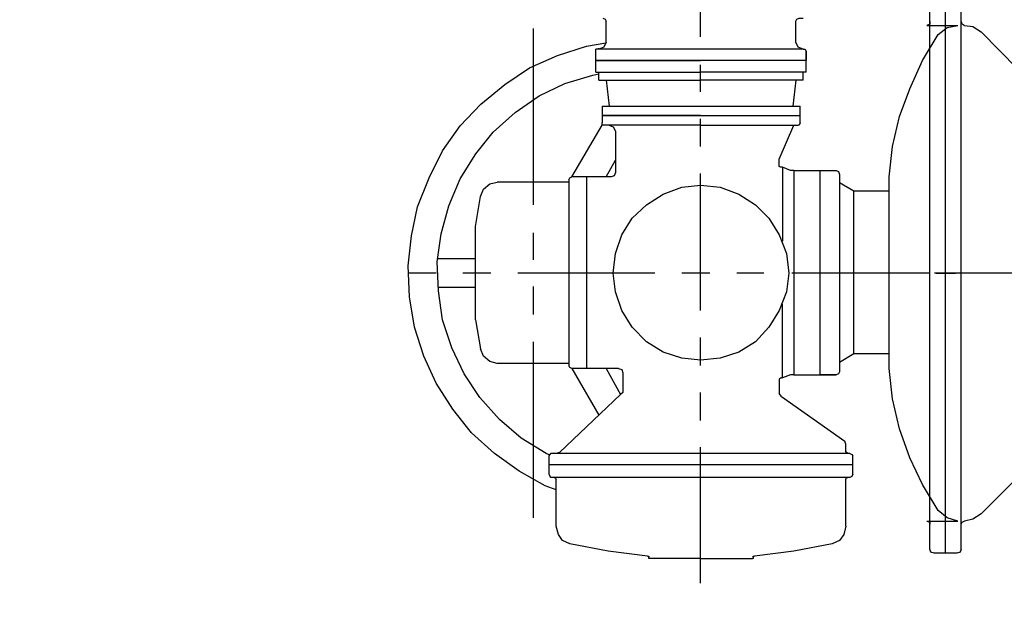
# Model space of a CAD drawing. Header units: inches. Extents: x -341304 to 31571016, y -692717 to 2132253.
# Tile 41 of 256: x 448074 to 450076, y -565634 to -564443. Entities that reach past the tile are written whole.
import ezdxf

# ---------------------------------------------------------------- set-up
doc = ezdxf.new("R2010")
doc.units = ezdxf.units.IN
doc.header["$MEASUREMENT"] = 0
doc.layers.add('cw pipe', color=3, linetype='Continuous')
doc.layers.add('text', color=3, linetype='Continuous')
doc.styles.add('ROMANS', font='romans')
doc.styles.add('ROMANT', font='romant', dxfattribs={"height": 5})
doc.dimstyles.new('User600', dxfattribs={"dimscale": 500, "dimtxt": 1.5, "dimasz": 1.25, "dimexe": 1, "dimexo": 1, "dimgap": 0.4, "dimtad": 1, "dimdec": 0, "dimzin": 0, "dimdsep": 46, "dimtxsty": 'ROMANS', "dimcen": 1, "dimclrd": 8, "dimclre": 8, "dimclrt": 3, "dimadec": 0, "dimazin": 0, "dimtfac": 1, "dimtdec": 0, "dimtix": 1, "dimtofl": 0, "dimtmove": 0, "dimatfit": 3, "dimfxl": 1, "dimtolj": 1, "dimtzin": 0, "dimarcsym": 0})

# ---------------------------------------------------------------- blocks, each defined once
blk = doc.blocks.new('7ugb')
at = {"layer": 'cw pipe', "color": 20}
for points in [[(723.3, 2577.3), (723.3, 2716.6)], [(458.5, 2056.3), (458.5, 2618.6)], [(474.4, 2052.1), (474.4, 2621.7)], [(490.2, 2056.3), (490.2, 2618.6)], [(455.2, 2588.9), (457.4, 2590), (458.5, 2593.1)], [(490.2, 2593.1), (490.2, 2590), (493.3, 2588.9)], [(626.4, 2593.1), (625.3, 2595.3), (623.1, 2596.4), (618.9, 2596.4)], [(626.4, 2572), (626.4, 2593.1)], [(822.6, 2596.4), (820.4, 2595.3), (819.3, 2593.1)], [(819.3, 2572), (819.3, 2593.1)], [(455.2, 2588.9), (454.8, 2588.9), (446.4, 2587.8), (438.1, 2582.5)], [(531.5, 2434.9), (528.2, 2465.6), (520.9, 2496.2), (510.4, 2524.5), (497.6, 2553.1), (481.8, 2579.5), (472.4, 2586.9), (461.8, 2588.9)], [(493.3, 2588.9), (461.8, 2588.9)], [(893.2, 2406.5), (893.2, 2585.8)], [(401.1, 2544.7), (438.1, 2582.5)], [(618.9, 2564.7), (617, 2564.7), (615.9, 2562.5)], [(618.9, 2564.7), (624.2, 2566.7), (626.4, 2572)], [(618.9, 2564.7), (829.9, 2564.7)], [(819.3, 2572), (821.5, 2566.7), (826.8, 2564.7)], [(870.1, 2116.6), (881.4, 2120.7), (907.8, 2135.4), (933, 2153.4), (956.1, 2174.5), (975.2, 2198.7), (992.1, 2225), (1004.7, 2252.5), (1014.1, 2281.9), (1019.4, 2312.7), (1020.5, 2344.4), (1017.4, 2374.9), (1011, 2404.3), (999.4, 2434), (985.8, 2461.2), (967.8, 2486.7), (946.7, 2508.7), (922.5, 2528.9), (897.2, 2545.6), (868.7, 2558.4), (839.2, 2567.8), (819.7, 2571.2)], [(826.8, 2564.7), (826.8, 2565.8)], [(829.9, 2541.5), (829.9, 2564.7)], [(615.9, 2553.1), (615.9, 2562.5), (615.9, 2553.1)], [(615.9, 2553.1), (829.9, 2553.1)], [(615.9, 2553.1), (723.3, 2553.1)], [(615.9, 2541.5), (615.9, 2553.1)], [(829.9, 2553.1), (723.3, 2553.1)], [(820.4, 2553.1), (829.9, 2553.1)], [(723.3, 2521.5), (723.3, 2548.9)], [(615.9, 2541.5), (723.3, 2541.5)], [(618.9, 2533.1), (618.9, 2541.5)], [(618.9, 2533.1), (723.3, 2533.1)], [(626.4, 2533.1), (629.5, 2506.7)], [(829.9, 2541.5), (723.3, 2541.5)], [(826.8, 2533.1), (723.3, 2533.1)], [(819.3, 2533.1), (816.3, 2506.7)], [(826.8, 2533.1), (826.8, 2541.5)], [(876.7, 2151.8), (880.3, 2153.4), (905.6, 2169.2), (927.8, 2188.1), (947.8, 2210.3), (963.6, 2234.5), (976.3, 2260.9), (985.8, 2289.4), (989.9, 2318.9), (991, 2348.5), (986.9, 2376.9), (979.4, 2405.4), (967.8, 2432.9), (951.9, 2458.2), (934.1, 2480.4), (911.9, 2500.4), (887.5, 2517.3), (861.2, 2529.8), (832.8, 2538.4), (826.8, 2539.5)], [(723.3, 2506.7), (622.2, 2506.7)], [(622.2, 2497.3), (622.2, 2506.7)], [(823.5, 2506.7), (723.3, 2506.7)], [(823.5, 2506.7), (823.5, 2489.8)], [(723.3, 2497.3), (622.2, 2497.3)], [(723.3, 2497.3), (622.2, 2497.3)], [(622.2, 2489.8), (622.2, 2497.3)], [(823.5, 2497.3), (723.3, 2497.3)], [(723.3, 2497.3), (823.5, 2497.3)], [(723.3, 2465.6), (723.3, 2494)], [(622.2, 2489.8), (623.1, 2487.6), (624.2, 2487.6)], [(723.3, 2487.6), (624.2, 2487.6)], [(643.3, 2452.9), (628.4, 2487.6)], [(723.3, 2487.6), (821.5, 2487.6)], [(816.3, 2487.6), (812.1, 2485.6), (809.9, 2481.5)], [(821.5, 2487.6), (823.5, 2487.6), (823.5, 2489.8)], [(854.3, 2434.9), (823.5, 2487.6)], [(809.9, 2481.5), (809.9, 2439.3)], [(643.3, 2445.4), (643.3, 2452.9)], [(628.4, 2441.3), (631.7, 2441.3), (640, 2444.6)], [(640, 2444.6), (640, 2369.6)], [(640, 2444.6), (641.1, 2444.6)], [(641.1, 2444.6), (642.2, 2444.6), (643.3, 2445.4)], [(819.3, 2434.9), (809.9, 2451.8)], [(531.5, 2239.8), (531.5, 2434.9)], [(628.4, 2441.3), (585.3, 2441.3), (583.1, 2440.2), (582, 2437.1)], [(582, 2437.1), (582, 2236.7)], [(602, 2441.3), (602, 2233.6)], [(628.4, 2441.3), (628.4, 2233.6)], [(723.3, 2298.9), (723.3, 2438.2)], [(809.9, 2439.3), (811, 2436), (814.1, 2434.9), (854.3, 2434.9)], [(839.3, 2434.9), (839.3, 2239.8)], [(857.3, 2431.8), (856.2, 2434), (854.3, 2434.9)], [(567.3, 2254.7), (567.3, 2420.2), (582, 2428.7)], [(812.1, 2336.9), (809.9, 2356.9), (803.5, 2376), (793, 2392.7), (778.2, 2406.5), (761.3, 2417.1), (742.4, 2424.3), (723.3, 2426.5), (703.3, 2424.3), (684.4, 2417.1), (667.5, 2406.5), (653.9, 2392.7), (643.3, 2376), (635.9, 2356.9), (633.7, 2336.9), (635.9, 2318), (643.3, 2298.9), (653.9, 2281.9), (667.5, 2267.2), (684.4, 2256.7), (703.3, 2250.3), (723.3, 2248.3), (742.4, 2250.3), (761.3, 2256.7), (778.2, 2267.2), (793, 2281.9), (803.5, 2298.9), (809.9, 2318), (812.1, 2336.9)], [(857.3, 2431.8), (857.3, 2243.1)], [(857.3, 2429.6), (930.1, 2429.6)], [(947, 2414.9), (943.9, 2422.4), (937.5, 2427.6), (930.1, 2429.6)], [(531.5, 2254.7), (531.5, 2420.2)], [(531.5, 2420.2), (567.3, 2420.2)], [(952.3, 2289.4), (952.3, 2384.3), (947, 2414.9)], [(893.2, 2350.5), (893.2, 2378)], [(952.3, 2351.6), (990.6, 2351.6)], [(346.2, 2336.9), (485.5, 2336.9)], [(427.8, 2336.9), (455.2, 2336.9)], [(483.8, 2336.9), (464, 2336.9)], [(491.3, 2336.9), (630.6, 2336.9)], [(659.1, 2336.9), (686.4, 2336.9)], [(713.9, 2336.9), (742.4, 2336.9)], [(769.9, 2336.9), (909, 2336.9)], [(936.4, 2336.9), (965, 2336.9)], [(992.3, 2336.9), (1020.8, 2336.9)], [(893.2, 2294.7), (893.2, 2323.3)], [(952.3, 2322.2), (990.1, 2322.2)], [(640, 2230.3), (640, 2305.2)], [(952.3, 2289.4), (947, 2260)], [(723.3, 2243.1), (723.3, 2271.4)], [(893.2, 2087.9), (893.2, 2267.2)], [(531.5, 2254.7), (567.3, 2254.7)], [(567.3, 2254.7), (582, 2246.1)], [(930.1, 2245), (937.5, 2247.2), (943.9, 2252.5), (947, 2260)], [(854.3, 2239.8), (856.2, 2240.9), (857.3, 2243.1)], [(857.3, 2245), (930.1, 2245)], [(481.8, 2095.4), (497.6, 2121.8), (510.4, 2149.2), (520.9, 2178.7), (528.2, 2209.2), (531.5, 2239.8)], [(582, 2236.7), (583.1, 2234.5), (585.3, 2233.6)], [(582, 2236.7), (583.1, 2234.5), (585.3, 2233.6)], [(628.4, 2233.6), (585.3, 2233.6), (602, 2233.6)], [(628.4, 2233.6), (631.7, 2233.6), (640, 2230.3)], [(806.8, 2239.8), (803.5, 2238.9), (802.4, 2235.6)], [(802.4, 2235.6), (802.4, 2215.6)], [(819.3, 2239.8), (804.6, 2213.4)], [(806.8, 2239.8), (854.3, 2239.8)], [(854.3, 2239.8), (826.8, 2192.3)], [(640, 2230.3), (641.1, 2230.3)], [(643.3, 2229.2), (642.2, 2230.3), (641.1, 2230.3)], [(643.3, 2229.2), (643.3, 2214.5)], [(641.1, 2211.4), (643.3, 2214.5)], [(723.3, 2187), (723.3, 2215.6)], [(802.4, 2215.6), (804.6, 2213.4)], [(804.6, 2213.4), (866.8, 2154.5)], [(641.1, 2211.4), (576.7, 2165.9)], [(575.6, 2155.4), (575.6, 2162.9), (576.7, 2165.9)], [(571.5, 2153.4), (569.5, 2152.3), (568.4, 2151.2)], [(571.5, 2153.4), (875.4, 2153.4)], [(573.7, 2153.4), (574.8, 2154.5), (575.6, 2155.4)], [(723.3, 2021.6), (723.3, 2159.8)], [(866.8, 2154.5), (870.1, 2153.4)], [(877.3, 2151.2), (876.2, 2152.3), (875.4, 2153.4)], [(568.4, 2132.3), (568.4, 2151.2)], [(877.3, 2132.3), (877.3, 2151.2)], [(568.4, 2141.8), (877.3, 2141.8)], [(401.1, 2129), (438.1, 2092.1)], [(568.4, 2132.3), (569.5, 2130.1), (571.5, 2129)], [(571.5, 2129), (875.4, 2129)], [(575.6, 2127), (574.8, 2129), (573.7, 2129)], [(575.6, 2079.6), (575.6, 2127)], [(856.2, 2061.6), (863.7, 2064.9), (867.9, 2071), (870.1, 2079.6), (870.1, 2127)], [(872.1, 2129), (871, 2129), (870.1, 2127)], [(875.4, 2129), (876.2, 2130.1), (877.3, 2132.3)], [(461.8, 2084.8), (472.4, 2087.9), (481.8, 2095.4)], [(438.1, 2092.1), (446.4, 2086.8), (454.8, 2084.8)], [(458.5, 2081.6), (457.4, 2083.8), (455.2, 2084.8), (454.8, 2084.8)], [(493.3, 2084.8), (461.8, 2084.8)], [(493.3, 2084.8), (490.2, 2083.8), (490.2, 2081.6)], [(575.6, 2079.6), (577.8, 2071), (582, 2064.9), (589.5, 2061.6)], [(458.5, 2056.3), (459.4, 2053.2), (462.7, 2052.1)], [(462.7, 2052.1), (485.8, 2052.1), (489.1, 2053.2), (490.2, 2056.3)], [(589.5, 2061.6), (628.4, 2054.3), (668.6, 2049)], [(777.1, 2049), (817.3, 2054.3), (856.2, 2061.6)], [(669.7, 2047.9), (669.7, 2049), (668.6, 2049)], [(669.7, 2047.9), (669.7, 2049)], [(669.7, 2047.9), (669.7, 2046.8), (670.6, 2046.8)], [(723.3, 2046.8), (670.6, 2046.8)], [(723.3, 2046.8), (775.2, 2046.8)], [(775.2, 2046.8), (776, 2046.8), (776, 2047.9)], [(776, 2047.9), (776, 2049)], [(777.1, 2049), (776, 2049), (776, 2047.9)]]:
    blk.add_lwpolyline(points, dxfattribs=at)
blk = doc.blocks.new('Q-Q')
at = {"xscale": -2, "yscale": 2, "zscale": 2}
blk.add_blockref('7ugb', (-1556236.5, 166428.3), dxfattribs=at)
at = {"layer": 'text', "color": 1, "lineweight": 25, "insert": (-1632534.8, 170722.7), "char_height": 1000, "width": 20022.357, "attachment_point": 1, "style": 'ROMANT'}
blk.add_mtext('\\pi1382.6;{\\W0.8;BOTTOM SLIDING SUPPORT \\P\\pi3954;CWP-H2, H4 & H6\\P\\pi9611.2; }', dxfattribs=at)
at = {"color": 4}
blk.add_leader([(-1555407.3, 171378.4), (-1555407.3, 173207.2), (-1561435.3, 173207.2)], dimstyle='User600', override={"dimgap": 0.4, "dimtad": 0}, dxfattribs=at)

msp = doc.modelspace()

# ---------------------------------------------------------------- block references
at = {"color": 7}
msp.add_blockref('Q-Q', (2007141.3, -736060.4), dxfattribs=at)

doc.saveas('drawing.dxf')
